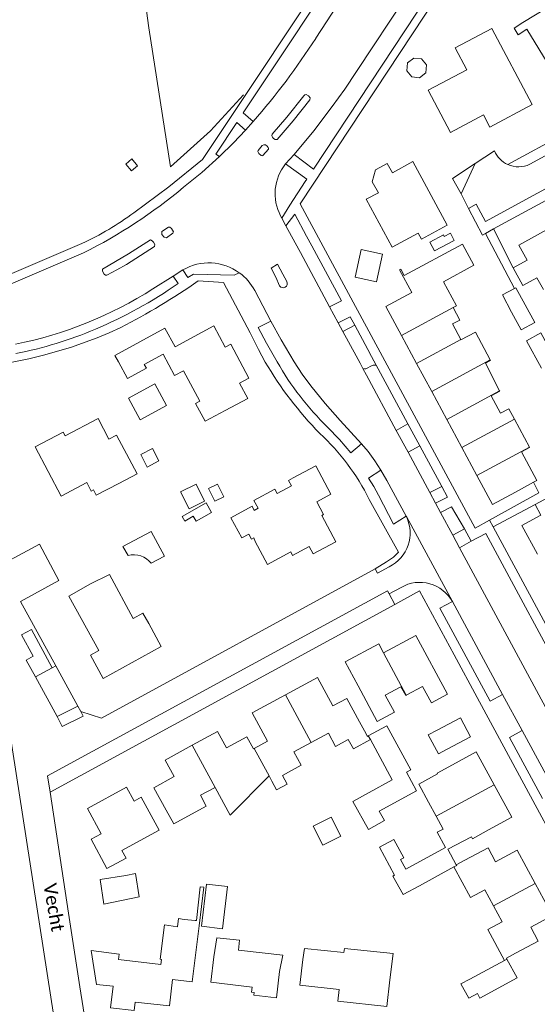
# Model space of a CAD drawing. Extents: x 177628 to 188968, y 384226 to 390673.
# Tile 119 of 256: x 183544 to 183642, y 385379 to 385564. Entities that reach past the tile are written whole.
import ezdxf

# ---------------------------------------------------------------- set-up
doc = ezdxf.new("R2010")
doc.units = 0
for name, color, linetype, lineweight in [('B01_D', 14, 'Continuous', 9), ('B01_T', 14, 'Continuous', 9), ('B02_T', 14, 'Continuous', 9), ('B07_D', 14, 'Continuous', 9), ('B07_T', 14, 'Continuous', 9), ('B11_S', 14, 'Continuous', 9), ('B14_F', 14, 'Continuous', 9), ('T04_F', 253, 'HAAG', 9), ('T04_T', 253, 'HAAG', 9), ('T05_F', 253, 'Continuous', 9), ('T05_T', 253, 'Continuous', 9), ('T22_T', 253, 'Continuous', 9), ('V00_F', 8, 'Continuous', 9), ('V00_T', 8, 'Continuous', 9), ('Z06', 7, 'Continuous', 9)]:
    doc.layers.add(name, color=color, linetype=linetype, lineweight=lineweight)
doc.styles.add('Legend', font='calibri.ttf')
doc.linetypes.add('HAAG', pattern='A,4,-1,[5,TOPOCAD.SHX,S=0.35,R=0,X=-0.35,Y=-0.35],-1', length=6)

msp = doc.modelspace()

# ---------------------------------------------------------------- linework, layer by layer
at = {"layer": 'B01_D', "linetype": 'Continuous'}
for points in [[(183625.779, 385510.224), (183626.414, 385510.588)], [(183594.193, 385437.33), (183600.239, 385440.583), (183603.124, 385435.22), (183605.766, 385436.642), (183608.135, 385432.238)], [(183588.316, 385427.231), (183590.78, 385428.556), (183587.885, 385433.937), (183594.193, 385437.33)], [(183576.615, 385427.823), (183581.383, 385430.437), (183583.079, 385427.342), (183586.914, 385429.395), (183588.138, 385427.135), (183588.316, 385427.231)], [(183571.706, 385415.603), (183569.389, 385419.829), (183573.205, 385421.922), (183571.506, 385425.022), (183576.615, 385427.823)]]:
    msp.add_lwpolyline(points, dxfattribs=at)
at = {"layer": 'B01_T', "linetype": 'Continuous'}
for points in [[(183655.404, 385566.557), (183651.361, 385564.082), (183649.842, 385566.564), (183651.465, 385567.558), (183649.904, 385570.106), (183652.338, 385571.596), (183652.125, 385571.944), (183638.947, 385563.877)], [(183625.3, 385543.226), (183631.486, 385546.496), (183632.691, 385544.229), (183640.659, 385548.466), (183633.05, 385562.778), (183626.156, 385559.113), (183628.338, 385555.009), (183621.086, 385551.154), (183625.3, 385543.226)], [(183639.698, 385562.65), (183645.792, 385552.697), (183653.94, 385557.658), (183656.179, 385554.001), (183661.206, 385557.079)], [(183614.278, 385521.584), (183619.216, 385524.254), (183619.823, 385523.133), (183624.663, 385525.75), (183618.19, 385537.718), (183614.329, 385535.629), (183613.377, 385537.389), (183611.169, 385536.195), (183610.539, 385533.92), (183611.689, 385531.859), (183609.393, 385530.617), (183614.278, 385521.584)], [(183639.751, 385519.163), (183638.195, 385521.972), (183645.207, 385525.856), (183647.59, 385521.556)], [(183615.647, 385517.324), (183615.93, 385517.483), (183616.586, 385516.244), (183627.545, 385522.167), (183629.684, 385518.208), (183623.948, 385515.108)], [(183637.118, 385517.728), (183639.751, 385519.163)], [(183616.054, 385505.001), (183613.114, 385510.453), (183617.99, 385513.082), (183615.647, 385517.324)], [(183641.588, 385515.847), (183638.932, 385514.399), (183637.118, 385517.728)], [(183642.827, 385513.61), (183641.588, 385515.847)], [(183582.802, 385490.85), (183587.065, 385493.105), (183585.522, 385496.023), (183587.293, 385496.96), (183583.889, 385503.365), (183582.843, 385502.796), (183580.66, 385506.809), (183573.387, 385502.854), (183571.479, 385506.362), (183562.035, 385501.225), (183562.696, 385500.01)], [(183618.898, 385499.726), (183616.054, 385505.001)], [(183564.404, 385496.868), (183567.984, 385498.791), (183567.586, 385499.532), (183571.14, 385501.439), (183573.287, 385497.436), (183574.971, 385498.339), (183578.047, 385492.606), (183577.257, 385492.182), (183579.039, 385488.859)], [(183564.404, 385496.868), (183562.696, 385500.01)], [(183621.743, 385494.45), (183618.898, 385499.726)], [(183624.588, 385489.175), (183621.743, 385494.45)], [(183579.039, 385488.859), (183582.802, 385490.85)], [(183564.725, 385481.759), (183562.362, 385486.228), (183560.922, 385485.466), (183558.876, 385489.336), (183552.675, 385486.057), (183552.289, 385486.786), (183546.985, 385483.981), (183551.89, 385474.707), (183556.749, 385477.277), (183557.59, 385475.687), (183557.977, 385475.892), (183558.512, 385474.882), (183562.765, 385477.131)], [(183627.432, 385483.899), (183624.588, 385489.175)], [(183630.277, 385478.624), (183627.432, 385483.899)], [(183562.765, 385477.131), (183566.209, 385478.952), (183564.725, 385481.759)], [(183595.605, 385478.151), (183599.877, 385480.429), (183602.735, 385475.069), (183600.081, 385473.654), (183601.354, 385471.266), (183601.038, 385471.097), (183603.695, 385466.114), (183599.416, 385463.832), (183598.666, 385465.239), (183595.54, 385463.573), (183595.199, 385464.212), (183590.807, 385461.871), (183588.5, 385466.199)], [(183594.726, 385477.682), (183595.296, 385476.634), (183592.644, 385475.191), (183592.168, 385476.066), (183588.207, 385473.911), (183589.012, 385472.433), (183588.309, 385472.051), (183587.88, 385472.839), (183583.883, 385470.664), (183585.958, 385466.85), (183587.264, 385467.561), (183587.776, 385466.619), (183588.218, 385466.859), (183588.5, 385466.199)], [(183594.726, 385477.682), (183595.605, 385478.151)], [(183637.508, 385475.487), (183633.219, 385473.168), (183630.277, 385478.624)], [(183637.508, 385475.487), (183640.934, 385477.339)], [(183640.934, 385477.339), (183641.534, 385477.663)], [(183641.713, 385463.78), (183638.743, 385469.207), (183642.315, 385471.162)], [(183567.326, 385452.692), (183565.499, 385451.7), (183561.022, 385459.941), (183557.457, 385458.183)], [(183568.406, 385450.734), (183570.784, 385446.421), (183559.857, 385440.398), (183557.439, 385444.784), (183558.992, 385445.641), (183553.332, 385455.909), (183557.457, 385458.183)], [(183567.326, 385452.692), (183568.406, 385450.734)], [(183612.679, 385445.194), (183618.751, 385448.465), (183624.706, 385437.408), (183621.718, 385435.799)], [(183607.864, 385438.991), (183605.434, 385443.502), (183611.756, 385446.907), (183612.679, 385445.194)], [(183607.864, 385438.991), (183611.469, 385432.298)], [(183616.963, 385437.237), (183616.849, 385437.175), (183615.952, 385438.823), (183613.001, 385437.219), (183614.716, 385434.064), (183611.469, 385432.298)], [(183621.718, 385435.799), (183620.03, 385438.904), (183616.963, 385437.237)], [(183609.051, 385430.535), (183608.135, 385432.238)], [(183602.264, 385430.064), (183603.617, 385427.578), (183606.028, 385428.89)], [(183609.629, 385429.473), (183609.051, 385430.535)], [(183609.802, 385429.567), (183609.629, 385429.473)], [(183593.614, 385422.135), (183597.134, 385424.05), (183595.772, 385426.554)], [(183625.656, 385424.121), (183630.107, 385426.557), (183633.497, 385420.363)], [(183625.656, 385424.121), (183622.782, 385422.538), (183622.829, 385422.451)], [(183591.641, 385421.061), (183591.082, 385422.087)], [(183622.829, 385422.451), (183619.33, 385420.511)], [(183569.273, 385413.874), (183567.011, 385418.039), (183565.683, 385417.318), (183564.255, 385419.947), (183556.859, 385415.93), (183559.456, 385411.148), (183557.546, 385410.111), (183560.544, 385404.59), (183564.141, 385406.544)], [(183580.913, 385419.891), (183578.16, 385418.393), (183579.266, 385416.361), (183573.123, 385413.017)], [(183633.497, 385420.363), (183636.816, 385414.299), (183632.453, 385411.911)], [(183621.16, 385417.118), (183622.585, 385414.477)], [(183573.123, 385413.017), (183571.706, 385415.603)], [(183622.585, 385414.477), (183623.901, 385412.038)], [(183570.38, 385411.835), (183569.273, 385413.874)], [(183564.141, 385406.544), (183563.343, 385408.013), (183570.38, 385411.835)], [(183623.901, 385412.038), (183622.772, 385411.426), (183624.33, 385408.551), (183616.858, 385404.502)], [(183624.809, 385408.223), (183629.22, 385410.602)], [(183629.22, 385410.602), (183629.429, 385410.215), (183632.453, 385411.911)], [(183632.361, 385408.519), (183627.984, 385406.168)], [(183641.231, 385401.811), (183637.862, 385408.082), (183633.775, 385405.886), (183632.361, 385408.519)], [(183626.386, 385405.31), (183624.809, 385408.223)], [(183619.439, 385401.374), (183625.935, 385404.894)], [(183625.935, 385404.894), (183629.061, 385399.124), (183631.781, 385400.598), (183633.411, 385397.589)], [(183626.386, 385405.31), (183627.984, 385406.168)], [(183614.73, 385403.349), (183614.448, 385403.196), (183616.344, 385399.697), (183619.439, 385401.374)], [(183637.521, 385388.662), (183641.794, 385390.957), (183640.4, 385393.551), (183644.488, 385395.747), (183641.231, 385401.811)], [(183633.411, 385397.589), (183635.04, 385394.582), (183632.299, 385393.097), (183635.437, 385387.305)], [(183572.903, 385383.716), (183576.63, 385383.24), (183577.918, 385393.791)], [(183580.709, 385387.991), (183581.264, 385391.581), (183585.534, 385391.105), (183585.323, 385389.206), (183593.661, 385388.278), (183593.081, 385385.215)], [(183572.903, 385383.716), (183572.348, 385378.74), (183565.848, 385379.466), (183565.668, 385377.852), (183561.229, 385378.347), (183561.703, 385382.432), (183558.563, 385382.796), (183557.593, 385389.139), (183562.874, 385388.504)], [(183597.439, 385387.49), (183597.802, 385389.543), (183605.216, 385388.79), (183605.293, 385389.543), (183614.468, 385388.611), (183613.823, 385383.629)], [(183635.826, 385387.751), (183637.521, 385388.662)], [(183580.709, 385387.991), (183580.134, 385383.206), (183587.882, 385382.274), (183587.764, 385381.295), (183588.281, 385381.233), (183588.221, 385380.739), (183592.481, 385380.227), (183593.081, 385385.215)], [(183597.439, 385387.49), (183596.899, 385382.644), (183604.282, 385381.821), (183604.039, 385379.643), (183613.264, 385378.615), (183613.823, 385383.629)], [(183635.931, 385387.557), (183635.826, 385387.751)]]:
    msp.add_lwpolyline(points, dxfattribs=at)
at = {"layer": 'B02_T', "linetype": 'Continuous'}
for points in [[(183564.104, 385537.247), (183565.208, 385538.226), (183566.323, 385536.912), (183565.199, 385535.958), (183564.104, 385537.247)], [(183624.661, 385427.093), (183629.056, 385429.433), (183627.159, 385432.997), (183622.747, 385430.648)], [(183617.81, 385423.214), (183613.314, 385431.478), (183609.802, 385429.567)], [(183621.074, 385429.757), (183622.747, 385430.648)], [(183621.074, 385429.757), (183623.005, 385426.211)], [(183614.299, 385421.303), (183610.182, 385428.869)], [(183624.661, 385427.093), (183623.005, 385426.211)], [(183611.868, 385415.42), (183618.906, 385419.21), (183616.995, 385422.77)], [(183616.995, 385422.77), (183617.81, 385423.214)], [(183609.969, 385418.947), (183614.299, 385421.303)], [(183564.115, 385403.304), (183559.261, 385402.562), (183559.978, 385397.874)], [(183559.978, 385397.874), (183566.591, 385399.289), (183565.924, 385403.639), (183564.115, 385403.304)], [(183578.373, 385393.738), (183582.34, 385393.278), (183583.26, 385401.211), (183579.294, 385401.671), (183578.373, 385393.738)], [(183635.437, 385387.305), (183628.91, 385383.769)], [(183630.37, 385381.074), (183630.831, 385380.223), (183637.847, 385384.024), (183635.931, 385387.557)]]:
    msp.add_lwpolyline(points, dxfattribs=at)
at = {"layer": 'B07_D', "linetype": 'Continuous'}
for points in [[(183616.054, 385505.001), (183625.779, 385510.224)], [(183618.898, 385499.726), (183627.227, 385504.217)], [(183621.743, 385494.45), (183632.769, 385500.396)], [(183624.588, 385489.175), (183634.551, 385494.547)], [(183627.432, 385483.899), (183637.34, 385489.242)], [(183630.277, 385478.624), (183640.152, 385483.949)], [(183616.963, 385437.237), (183612.679, 385445.194)], [(183594.193, 385437.33), (183599.016, 385428.308)], [(183609.802, 385429.567), (183610.182, 385428.869)], [(183576.615, 385427.823), (183580.913, 385419.891)], [(183588.316, 385427.231), (183590.787, 385422.629)], [(183622.585, 385414.477), (183633.497, 385420.363)], [(183625.935, 385404.894), (183626.458, 385405.176), (183626.386, 385405.31)], [(183633.411, 385397.589), (183641.231, 385401.811)], [(183635.437, 385387.305), (183635.931, 385387.557)]]:
    msp.add_lwpolyline(points, dxfattribs=at)
at = {"layer": 'B07_T', "linetype": 'Continuous'}
msp.add_lwpolyline([(183591.082, 385422.087), (183590.787, 385422.629)], dxfattribs=at)
at = {"layer": 'B11_S', "linetype": 'Continuous'}
for points in [[(183638.947, 385563.877), (183637.276, 385562.828), (183638.061, 385561.597), (183639.698, 385562.65)], [(183623.948, 385515.108), (183626.414, 385510.588)], [(183625.779, 385510.224), (183627.023, 385507.843), (183625.648, 385507.146), (183627.227, 385504.217)], [(183627.227, 385504.217), (183627.254, 385504.166), (183629.99, 385505.621), (183632.769, 385500.396)], [(183632.769, 385500.396), (183632.846, 385500.25), (183631.869, 385499.732), (183634.551, 385494.547)], [(183634.551, 385494.547), (183634.593, 385494.466), (183632.941, 385493.611), (183634.703, 385490.341), (183636.305, 385491.192), (183637.34, 385489.242)], [(183637.34, 385489.242), (183640.152, 385483.949)], [(183640.152, 385483.949), (183640.196, 385483.865), (183638.638, 385483.038), (183641.534, 385477.663)], [(183602.264, 385430.064), (183599.016, 385428.308)], [(183606.028, 385428.89), (183606.996, 385427.143), (183610.182, 385428.869)], [(183599.016, 385428.308), (183595.772, 385426.554)], [(183580.913, 385419.891), (183583.768, 385414.644), (183591.082, 385422.087)], [(183593.614, 385422.135), (183594.48, 385420.477), (183592.517, 385419.452), (183591.641, 385421.061)], [(183619.33, 385420.511), (183621.16, 385417.118)], [(183614.73, 385403.349), (183611.877, 385408.615), (183614.596, 385410.089), (183616.477, 385406.618), (183615.885, 385406.297), (183616.858, 385404.502)], [(183577.918, 385393.791), (183578.806, 385401.067), (183578.13, 385401.146), (183577.39, 385394.79), (183577.17, 385394.82)], [(183575.122, 385395.028), (183574.011, 385395.192), (183573.845, 385393.614), (183571.38, 385393.977), (183570.569, 385387.538), (183570.845, 385387.481), (183570.705, 385386.516), (183562.742, 385387.473), (183562.874, 385388.504)], [(183577.17, 385394.82), (183575.122, 385395.028)]]:
    msp.add_lwpolyline(points, dxfattribs=at)
at = {"layer": 'B14_F', "linetype": 'Continuous'}
for points in [[(183619.461, 385553.513), (183620.61, 385554.443), (183620.763, 385555.915), (183619.831, 385557.067), (183618.361, 385557.223), (183617.212, 385556.293), (183617.059, 385554.821), (183617.991, 385553.669), (183619.461, 385553.513)], [(183622.29, 385520.901), (183621.405, 385522.548), (183623.937, 385523.91), (183624.091, 385523.623), (183625.258, 385524.25), (183625.989, 385522.889), (183622.29, 385520.901)], [(183607.313, 385515.962), (183611.35, 385515.087), (183612.481, 385520.306), (183608.444, 385521.181), (183607.313, 385515.962)], [(183637.326, 385513.821), (183635.061, 385512.6), (183636.799, 385509.378)], [(183637.608, 385513.973), (183637.326, 385513.821)], [(183639.345, 385510.751), (183637.608, 385513.973)], [(183636.799, 385509.378), (183638.611, 385506.017), (183641.158, 385507.39), (183639.345, 385510.751)], [(183645.131, 385500.252), (183642.281, 385505.46), (183639.593, 385503.989), (183642.434, 385498.798)], [(183566.823, 385489.12), (183564.597, 385493.2), (183569.536, 385495.895), (183571.762, 385491.815), (183566.823, 385489.12)], [(183568.1, 385480.204), (183570.338, 385481.345), (183569.139, 385483.698), (183566.901, 385482.557), (183568.1, 385480.204)], [(183576.02, 385472.326), (183578.95, 385473.786), (183577.361, 385476.973), (183574.431, 385475.513), (183576.02, 385472.326)], [(183580.904, 385473.756), (183582.593, 385474.607), (183581.394, 385476.987), (183579.705, 385476.136), (183580.904, 385473.756)], [(183579.264, 385473.434), (183580.275, 385471.617), (183577.34, 385469.983), (183576.817, 385470.924), (183575.2, 385470.024), (183574.712, 385470.9), (183579.264, 385473.434)], [(183564.529, 385463.535), (183563.506, 385465.255), (183568.858, 385468.093), (183571.366, 385463.413), (183568.861, 385462.079)], [(183609.969, 385418.947), (183606.855, 385417.253), (183609.814, 385411.96), (183612.825, 385413.643), (183611.868, 385415.42)], [(183601.244, 385409.003), (183604.609, 385410.719), (183602.791, 385414.284), (183599.426, 385412.568), (183601.244, 385409.003)], [(183628.91, 385383.769), (183627.251, 385382.87), (183628.758, 385380.173), (183630.37, 385381.074)]]:
    msp.add_lwpolyline(points, dxfattribs=at)
msp.add_arc((183565.631, 385459.642), 4.046, 37.03411, 105.81054, dxfattribs=at)
at = {"layer": 'T04_F', "linetype": 'HAAG'}
for points in [[(183562.001, 385600.536), (183566.647, 385575.864), (183568.462, 385562.908)], [(183568.462, 385562.908), (183572.528, 385536.761), (183580.027, 385543.532), (183586.29, 385550.311)], [(183637.118, 385517.728), (183633.404, 385525.028)]]:
    msp.add_lwpolyline(points, dxfattribs=at)
at = {"layer": 'T04_T', "linetype": 'HAAG'}
for points in [[(183634.515, 385586.618), (183596.971, 385529.77), (183606.528, 385512.076)], [(183548.568, 385501.251), (183553.683, 385502.711), (183558.685, 385504.521)], [(183548.568, 385501.251), (183545.849, 385500.569), (183533.302, 385498.074), (183530.596, 385497.493)], [(183555.448, 385382.353), (183553.32, 385396.193)]]:
    msp.add_lwpolyline(points, dxfattribs=at)
at = {"layer": 'T05_F', "linetype": 'Continuous'}
for points in [[(183629.92, 385537.34), (183625.675, 385534.56), (183627.27, 385531.65)], [(183637.326, 385513.821), (183631.883, 385524.202)], [(183641.222, 385473.174), (183652.79, 385479.384)], [(183640.934, 385477.339), (183641.963, 385475.357)], [(183642.315, 385471.162), (183641.222, 385473.174)]]:
    msp.add_lwpolyline(points, dxfattribs=at)
at = {"layer": 'T05_T', "linetype": 'Continuous'}
for points in [[(183633.551, 385539.737), (183629.92, 385537.34)], [(183625.967, 385444.816), (183630.304, 385436.794)]]:
    msp.add_lwpolyline(points, dxfattribs=at)
at = {"layer": 'T22_T', "linetype": 'Continuous'}
for points in [[(183633.404, 385525.028), (183631.883, 385524.202)], [(183632.62, 385470.21), (183633.303, 385468.947)]]:
    msp.add_lwpolyline(points, dxfattribs=at)
at = {"layer": 'V00_F', "linetype": 'Continuous'}
for points in [[(183592.606, 385541.872), (183592.436, 385541.851), (183592.246, 385541.899), (183591.954, 385542.048), (183591.731, 385542.318), (183591.621, 385542.586), (183591.704, 385542.869), (183594.467, 385546.056), (183597.619, 385550.114), (183597.821, 385550.266), (183598.068, 385550.343), (183598.518, 385550.117), (183598.823, 385549.744), (183598.75, 385549.33)], [(183590.971, 385540.04), (183591.007, 385540.183), (183590.94, 385540.345), (183590.731, 385540.625), (183590.426, 385540.847), (183590.317, 385540.893), (183590.131, 385540.882), (183589.808, 385540.729), (183589.017, 385539.788), (183588.953, 385539.608), (183589.149, 385539.23), (183589.623, 385538.846), (183589.816, 385538.81), (183589.924, 385538.84)], [(183595.808, 385539.065), (183599.463, 385536.28)], [(183594.222, 385537.278), (183598.184, 385534.434), (183597.92, 385533.97)], [(183593.508, 385527.049), (183594.991, 385529.52)], [(183595.927, 385527.792), (183594.265, 385525.648)], [(183572.14, 385525.4), (183572.406, 385525.356), (183572.719, 385525.113), (183572.918, 385524.802), (183573.053, 385524.477), (183572.94, 385524.22)], [(183571.778, 385523.352), (183571.294, 385523.48), (183570.904, 385524.011), (183570.913, 385524.549)], [(183599.18, 385521.83), (183598.15, 385523.69)], [(183568.76, 385522.98), (183569.057, 385522.824), (183569.302, 385522.576), (183569.555, 385522.094), (183569.511, 385521.75)], [(183560.546, 385516.335), (183560.289, 385516.342), (183560.008, 385516.541), (183559.775, 385516.93), (183559.697, 385517.137), (183559.701, 385517.476)], [(183593.67, 385516.52), (183594.46, 385515.112)], [(183593.081, 385514.298), (183592.35, 385515.93)], [(183602.512, 385510.369), (183604.743, 385511.524)], [(183604.146, 385507.342), (183606.369, 385508.513)], [(183607.24, 385506.9), (183605.026, 385505.712)], [(183610.42, 385501.009), (183609.712, 385502.321)], [(183610.538, 385499.303), (183609.362, 385498.708)], [(183615.07, 385487.103), (183617.249, 385488.358)], [(183606.507, 385482.872), (183608.507, 385484.547)], [(183619.49, 385484.207), (183617.281, 385483.006)], [(183609.864, 385478.113), (183612.139, 385479.63)], [(183621.388, 385475.398), (183623.628, 385476.541)], [(183641.963, 385475.357), (183632.62, 385470.21)], [(183622.476, 385473.382), (183624.719, 385474.52)], [(183623.417, 385471.639), (183625.465, 385472.74), (183627.919, 385468.593)], [(183641.222, 385473.174), (183633.303, 385468.947)], [(183616.971, 385470.868), (183625.634, 385454.857)], [(183625.702, 385467.405), (183627.919, 385468.593)], [(183629.2, 385466.22), (183626.998, 385465.004)], [(183613.73, 385456.31), (183613.42, 385456.893), (183549.345, 385422.035), (183549.81, 385419.01)], [(183547.061, 385440.682), (183545.336, 385443.852), (183546.662, 385444.574), (183544.459, 385448.621), (183546.302, 385449.624), (183550.23, 385442.407)], [(183550.23, 385442.407), (183547.061, 385440.682)], [(183550.23, 385442.407), (183550.878, 385442.792)], [(183551.129, 385433.206), (183547.061, 385440.682)], [(183632.736, 385436.103), (183635.117, 385437.397)], [(183636.423, 385429.29), (183638.814, 385430.59)]]:
    msp.add_lwpolyline(points, dxfattribs=at)
at = {"layer": 'V00_F', "linetype": 'Continuous', "extrusion": (0, 0, -1)}
for centre, radius, start, end in [((-183593.731, 385514.772), 0.804, 154.98713, 323.90763), ((-183609.125, 385500.116), 1.427, 260.45723, 283.38127)]:
    msp.add_arc(centre, radius, start, end, dxfattribs=at)
at = {"layer": 'V00_F', "linetype": 'Continuous'}
msp.add_arc((183611.007, 385498.388), 1.028, 73.17579, 117.11864, dxfattribs=at)
at = {"layer": 'V00_T', "linetype": 'Continuous'}
for points in [[(183578.551, 385538.14), (183632.341, 385618.813)], [(183588.108, 385545.292), (183586.21, 385546.91), (183628.67, 385610.66), (183631.83, 385608.51)], [(183599.891, 385560.927), (183612.76, 385580.75), (183620.87, 385591.43), (183631.83, 385608.51)], [(183599.463, 385536.28), (183642.561, 385601.59), (183639.814, 385603.391)], [(183639.814, 385603.391), (183622.4, 385576.96), (183617.041, 385569.06), (183607.598, 385554.684), (183605.357, 385551.347), (183603.016, 385548.08)], [(183592.606, 385541.872), (183595.66, 385545.4), (183598.75, 385549.33)], [(183595.808, 385539.065), (183599.514, 385543.491), (183603.016, 385548.08)], [(183659.26, 385547.56), (183640.25, 385537.21)], [(183581.744, 385538.654), (183581.06, 385539.12), (183585.011, 385545.07), (183586.645, 385543.652)], [(183586.645, 385543.652), (183588.108, 385545.292)], [(183581.744, 385538.654), (183584.405, 385541.245), (183586.645, 385543.652)], [(183628.698, 385528.909), (183630.15, 385529.67), (183631.91, 385526.43), (183660.6, 385542.04)], [(183636.091, 385537.162), (183646.978, 385543.077)], [(183661.48, 385540.26), (183633.404, 385525.028)], [(183574.983, 385532.874), (183578.429, 385535.687), (183581.744, 385538.654)], [(183590.971, 385540.04), (183589.924, 385538.84)], [(183594.222, 385537.278), (183595.808, 385539.065)], [(183565.632, 385528.082), (183572.203, 385532.968), (183578.551, 385538.14)], [(183629.92, 385537.34), (183627.27, 385531.65)], [(183594.991, 385529.52), (183597.92, 385533.97)], [(183627.27, 385531.65), (183628.698, 385528.909)], [(183593.508, 385527.049), (183593.262, 385527.506)], [(183598.15, 385523.69), (183595.927, 385527.792)], [(183631.883, 385524.202), (183631.313, 385523.893), (183628.698, 385528.909)], [(183570.913, 385524.549), (183572.14, 385525.4)], [(183594.265, 385525.648), (183593.508, 385527.049)], [(183596.014, 385522.407), (183594.265, 385525.648)], [(183572.94, 385524.22), (183571.778, 385523.352)], [(183462.32, 385482.33), (183555.833, 385522.271)], [(183559.701, 385517.476), (183564.615, 385520.35), (183568.76, 385522.98)], [(183569.511, 385521.75), (183564.221, 385518.36), (183562.405, 385517.309), (183560.546, 385516.335)], [(183596.998, 385520.584), (183596.014, 385522.407)], [(183604.743, 385511.524), (183599.18, 385521.83)], [(183556.15, 385520.52), (183462.878, 385480.638)], [(183602.512, 385510.369), (183596.998, 385520.584)], [(183593.67, 385516.52), (183592.66, 385518.39), (183591.471, 385517.67), (183592.35, 385515.93)], [(183569.21, 385513.754), (183573.006, 385516.161)], [(183573.006, 385516.161), (183574.871, 385517.334)], [(183573.96, 385514.732), (183573.006, 385516.161)], [(183574.871, 385517.334), (183575.8, 385515.885), (183576.825, 385516.51), (183584.501, 385516.34), (183585.488, 385516.778)], [(183577.745, 385515.235), (183582.501, 385514.93), (183587.505, 385505.46), (183589.08, 385502.325), (183590.372, 385499.979)], [(183588.392, 385513.431), (183591.42, 385507.69)], [(183606.528, 385512.076), (183629.95, 385468.71), (183632.62, 385470.21)], [(183604.146, 385507.342), (183602.512, 385510.369)], [(183591.42, 385507.69), (183589.031, 385506.46), (183590.581, 385503.53), (183592.612, 385500.021)], [(183595.848, 385500.025), (183593.39, 385504.185), (183591.42, 385507.69)], [(183605.026, 385505.712), (183604.146, 385507.342)], [(183607.24, 385506.9), (183606.369, 385508.513)], [(183609.712, 385502.321), (183607.24, 385506.9)], [(183558.685, 385504.521), (183560.931, 385505.466), (183563.147, 385506.481)], [(183607.509, 385501.112), (183605.026, 385505.712)], [(183598.951, 385495.489), (183597.311, 385497.696), (183595.848, 385500.025)], [(183608.234, 385499.767), (183607.509, 385501.112)], [(183608.795, 385498.727), (183608.234, 385499.767)], [(183611.304, 385499.372), (183610.42, 385501.009)], [(183611.657, 385498.718), (183611.304, 385499.372)], [(183609.441, 385497.531), (183608.795, 385498.727)], [(183615.07, 385487.103), (183609.441, 385497.531)], [(183617.249, 385488.358), (183611.657, 385498.718)], [(183608.507, 385484.547), (183604.521, 385488.98), (183601.683, 385492.189), (183598.951, 385495.489)], [(183619.49, 385484.207), (183617.249, 385488.358)], [(183602.113, 385487.732), (183604.388, 385485.373), (183606.507, 385482.872)], [(183617.281, 385483.006), (183615.07, 385487.103)], [(183612.139, 385479.63), (183611, 385481.398), (183609.791, 385483.119), (183608.507, 385484.547)], [(183621.388, 385475.398), (183617.281, 385483.006)], [(183623.628, 385476.541), (183619.49, 385484.207)], [(183616.91, 385470.981), (183613.277, 385477.693), (183612.139, 385479.63)], [(183616.91, 385470.981), (183614.574, 385469.465), (183611.695, 385474.925), (183610.808, 385476.535), (183609.864, 385478.113)], [(183622.476, 385473.382), (183621.388, 385475.398)], [(183624.719, 385474.52), (183623.628, 385476.541)], [(183609.965, 385474.11), (183615.46, 385464.18), (183614.53, 385463.23), (183613.22, 385462.33), (183611.097, 385461.035)], [(183623.417, 385471.639), (183622.476, 385473.382)], [(183625.702, 385467.405), (183623.417, 385471.639)], [(183616.971, 385470.868), (183616.91, 385470.981)], [(183629.2, 385466.22), (183627.919, 385468.593)], [(183633.303, 385468.947), (183655.27, 385428.31), (183661.044, 385431.431)], [(183626.998, 385465.004), (183625.702, 385467.405)], [(183648.599, 385436.783), (183631.92, 385467.69), (183629.2, 385466.22)], [(183586.804, 385361.933), (183544.32, 385366.83), (183544.654, 385375.826), (183550.552, 385376.743), (183537.53, 385460.17), (183547.84, 385465.65), (183551.48, 385458.81), (183544.24, 385454.9), (183550.878, 385442.792)], [(183643.624, 385434.203), (183626.998, 385465.004)], [(183555.61, 385434.16), (183559.52, 385432.92), (183611.097, 385461.035)], [(183611.097, 385461.035), (183611.53, 385460.25), (183613.71, 385461.42)], [(183615.992, 385457.541), (183613.73, 385456.31)], [(183614.775, 385454.328), (183619.45, 385456.87), (183625.967, 385444.816)], [(183613.73, 385456.31), (183614.775, 385454.328)], [(183625.634, 385454.857), (183623.25, 385453.63), (183632.736, 385436.103)], [(183635.117, 385437.397), (183625.634, 385454.857)], [(183549.81, 385419.01), (183614.775, 385454.328)], [(183550.878, 385442.792), (183555.066, 385435.153)], [(183630.304, 385436.794), (183680.67, 385343.64), (183670.276, 385337.979)], [(183638.814, 385430.59), (183635.117, 385437.397)], [(183551.129, 385433.206), (183555.066, 385435.153)], [(183555.066, 385435.153), (183555.61, 385434.16)], [(183555.61, 385434.16), (183556.068, 385433.324), (183552.126, 385431.375), (183551.129, 385433.206)], [(183636.423, 385429.29), (183642.635, 385417.812)], [(183645.044, 385419.12), (183638.814, 385430.59)], [(183553.32, 385396.193), (183549.81, 385419.01)], [(183575.985, 385374.566), (183575.6, 385371.08), (183556.85, 385373.24), (183555.448, 385382.353)]]:
    msp.add_lwpolyline(points, dxfattribs=at)
for centre, radius, start, end in [((183489.288, 385632.023), 131.483, 318.7276, 327.26688), ((183638.112, 385541.696), 4.963, 203.24011, 245.9758), ((183601.055, 385531.674), 8.837, 140.64168, 208.13687), ((183638.118, 385541.7), 4.97, 245.92458, 295.39789), ((183511.099, 385609.73), 99.941, 296.79387, 309.73397), ((183529.117, 385578.489), 62.243, 295.41799, 305.91956), ((183579.751, 385508.867), 9.773, 54.05055, 119.9539), ((183579.741, 385508.858), 9.785, 27.85941, 54.03319), ((183523.601, 385587.86), 88.79, 293.05097, 304.55285), ((183506.332, 385617.773), 124.955, 297.04441, 304.85539), ((183528.069, 385578.638), 76.828, 281.44619, 302.37772), ((183528.984, 385575.36), 75.181, 281.01783, 293.00628), ((183649.7, 385534.776), 68.779, 210.39223, 224.53453), ((183640.39, 385527.142), 54.939, 209.58161, 225.83579), ((183571.288, 385454.878), 43.195, 26.43896, 47.13543), ((183610.557, 385467.795), 7.112, 296.31798, 25.59754), ((183619.508, 385451.509), 6.981, 28.65282, 120.23644)]:
    msp.add_arc(centre, radius, start, end, dxfattribs=at)

# ---------------------------------------------------------------- texts
at = {"layer": 'Z06', "linetype": 'Continuous', "style": 'Legend'}
msp.add_text('Vecht', height=2.5, rotation=280.01793, dxfattribs=at).set_placement((183548.541, 385401.572))

doc.saveas('drawing.dxf')
